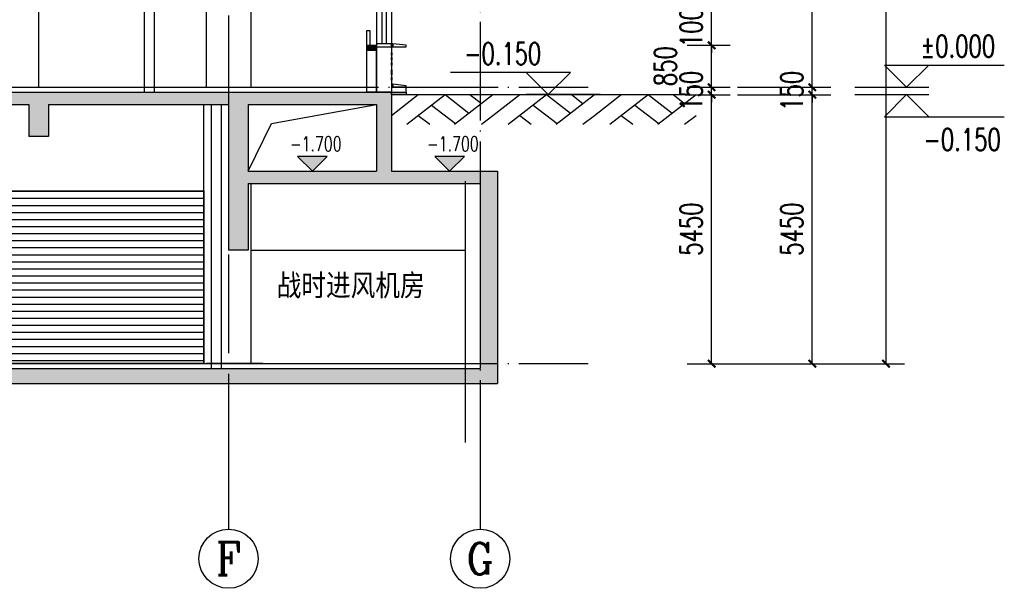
# Model space of a CAD drawing. Header units: millimetres. Extents: x 500457 to 783861, y -293374 to -162131.
# Tile 67 of 116: x 733545 to 753498, y -240502 to -228982. Entities that reach past the tile are written whole.
import ezdxf
from ezdxf.enums import TextEntityAlignment as Align

# ---------------------------------------------------------------- set-up
doc = ezdxf.new("R2010")
doc.units = ezdxf.units.MM
doc.header["$LTSCALE"] = 1000
doc.linetypes.add('DOTE', pattern=[2.42, 2, -0.2, 0.02, -0.2])
for name, color, linetype in [('A-AXIS', 1, 'DOTE'), ('A-DOOR-FIRE', 4, 'Continuous'), ('A-ELEV-WIN3', 251, 'Continuous'), ('A-PLAN-GROUND', 2, 'Continuous'), ('A-SECT-SURF', 6, 'Continuous'), ('A-看线', 115, 'Continuous'), ('AXIS', 3, 'Continuous'), ('AXIS_TEXT', 7, 'Continuous'), ('DIM_ELEV', 3, 'Continuous'), ('DOTE', 1, 'DOTE'), ('EVTR', 2, 'Continuous'), ('LY_MC_section A_A$0$A31----(18)', 140, 'Continuous'), ('PUB_DIM', 3, 'Continuous'), ('PUB_HATCH', 8, 'Continuous'), ('PUB_TEXT', 7, 'Continuous'), ('WALL', 255, 'Continuous'), ('板洞', 6, 'Continuous')]:
    doc.layers.add(name, color=color, linetype=linetype)
doc.styles.add('_TCH_AXIS', font='COMPLEX', dxfattribs={"bigfont": 'GBCBIG'})
doc.styles.add('_TCH_DIM', font='SIMPLEX', dxfattribs={"bigfont": 'GBCBIG'})
doc.styles.add('_TCH_DIM_T3', font='SIMPLEX', dxfattribs={"width": 0.705882, "bigfont": 'GBCBIG'})
doc.styles.add('COMPLEX', font='COMPLEX')
doc.styles.add('TSSD_Norm', font='tssdeng.shx', dxfattribs={"bigfont": 'hztxt.shx'})
doc.dimstyles.new('_TCH_ARCH&&150', dxfattribs={"dimtxt": 446.25, "dimasz": 150, "dimexe": 375, "dimexo": 450, "dimgap": 189.375, "dimtad": 1, "dimdec": 0, "dimzin": 0, "dimdsep": 46, "dimtxsty": '_TCH_DIM_T3', "dimblk": 'ARCHTICK', "dimcen": 0.09, "dimclrt": 7, "dimazin": 2, "dimtfac": 1, "dimtdec": 0, "dimtix": 1, "dimtmove": 2, "dimatfit": 3, "dimfxl": 1, "dimtolj": 1, "dimtzin": 0, "dimarcsym": 0})

# ---------------------------------------------------------------- blocks, each defined once
blk = doc.blocks.new('A$C7aab0e27')
at = {"layer": 'LY_MC_section A_A$0$A31----(18)'}
for points in [[(-30, 0), (-30, -60), (-300, -60), (-300, -30)], [(-30, -60), (-30, 0), (0, 0), (0, -60)]]:
    blk.add_lwpolyline(points, close=True, dxfattribs=at)
blk = doc.blocks.new('A$C37e4a2ef')
at = {"layer": 'LY_MC_section A_A$0$A31----(18)'}
blk.add_lwpolyline([(0, 0), (300, 0), (300, -60), (0, -60)], close=True, dxfattribs=at)
at = {"layer": 'A-DOOR-FIRE'}
blk.add_blockref('A$C7aab0e27', (0, 0), dxfattribs=at)
blk = doc.blocks.new('$EWDLib$00001159')
for p, q in [((0, 0), (0, 1500)), ((84, 0), (84, 1500)), ((156, 0), (156, 1500)), ((240, 0), (240, 1500))]:
    blk.add_line(p, q)
blk = doc.blocks.new('A$Cefe507ca')
at = {"layer": 'PUB_HATCH'}
blk.add_hatch(color=256, dxfattribs=at).paths.add_polyline_path([(-200, -47550), (0, -47550), (0, -47650), (-200, -47650)])
at = {"layer": 'EVTR'}
blk.add_lwpolyline([(-200, -47548), (-200, -47250), (-140, -47250), (-140, -47550)], dxfattribs=at)
at = {"layer": 'LY_MC_section A_A$0$A31----(18)'}
for points in [[(0, -47580), (300, -47580), (300, -48500), (0, -48500)], [(300, -47700), (310, -47700), (310, -47750), (300, -47750)], [(300, -47800), (310, -47800), (310, -47850), (300, -47850)], [(300, -47900), (310, -47900), (310, -47950), (300, -47950)], [(300, -48050), (310, -48050), (310, -48150), (300, -48150)], [(300, -48200), (310, -48200), (310, -48255), (300, -48255)], [(600, -48400), (300, -48400), (300, -48500), (600, -48500)]]:
    blk.add_lwpolyline(points, close=True, dxfattribs=at)
at = {"layer": 'WALL'}
for points in [[(-200, -47550), (0, -47550), (0, -47650), (-200, -47650)], [(-200, -47650), (0, -47650), (0, -48500), (-200, -48500)]]:
    blk.add_lwpolyline(points, close=True, dxfattribs=at)
at = {"layer": '板洞'}
blk.add_line((-200, -47250), (-200, -47250), dxfattribs=at)
at = {"layer": 'A-DOOR-FIRE', "xscale": -1, "rotation": 359.9999999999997}
for name, p in [('A$C37e4a2ef', (300, -47520)), ('A$C7aab0e27', (300, -48340))]:
    blk.add_blockref(name, p, dxfattribs=at)
at = {"layer": 'LY_MC_section A_A$0$A31----(18)', "xscale": 1.250000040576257, "yscale": -0.6266666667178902, "rotation": 359.9999999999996}
blk.add_blockref('$EWDLib$00001159', (0, -46580), dxfattribs=at)
blk = doc.blocks.new('_ArchTick')
at = {"color": 0, "linetype": 'ByBlock', "const_width": 0.3}
blk.add_lwpolyline([(-0.5, -0.5), (0.5, 0.5)], dxfattribs=at)
blk = doc.blocks.new('*D152')
at = {"layer": 'Defpoints', "color": 0, "transparency": 16777216}
for p in [(746619, -230501), (747567, -230501), (746619, -235951)]:
    blk.add_point(p, dxfattribs=at)
at = {"layer": 'PUB_DIM', "color": 0, "lineweight": -2, "transparency": 16777216}
for p, q in [((747069, -230501), (747942, -230501)), ((747567, -235951), (747567, -230501)), ((747069, -235951), (747942, -235951))]:
    blk.add_line(p, q, dxfattribs=at)
at = {"layer": 'PUB_DIM', "color": 0, "lineweight": -2, "transparency": 16777216, "xscale": 150, "yscale": 150, "zscale": 150}
for p, rotation in [((747567, -230501), 90), ((747567, -235951), 270)]:
    blk.add_blockref('_ArchTick', p, dxfattribs=dict(at, rotation=rotation))
at = {"layer": 'PUB_DIM', "color": 7, "transparency": 16777216, "insert": (747154, -233226), "char_height": 446.2, "attachment_point": 5, "rotation": 90, "style": '_TCH_DIM_T3'}
blk.add_mtext('\\A1;5450', dxfattribs=at)
blk = doc.blocks.new('*D153')
at = {"layer": 'Defpoints', "color": 0, "transparency": 16777216}
for p in [(746619, -230351), (747567, -230351), (746619, -230501)]:
    blk.add_point(p, dxfattribs=at)
at = {"layer": 'PUB_DIM', "color": 0, "lineweight": -2, "transparency": 16777216}
for p, q in [((747567, -230351), (747567, -230201)), ((747069, -230351), (747942, -230351)), ((747567, -230501), (747567, -230351)), ((747069, -230501), (747942, -230501)), ((747567, -230501), (747567, -230651))]:
    blk.add_line(p, q, dxfattribs=at)
at = {"layer": 'PUB_DIM', "color": 0, "lineweight": -2, "transparency": 16777216, "xscale": 150, "yscale": 150, "zscale": 150}
for p, rotation in [((747567, -230351), 270), ((747567, -230501), 90)]:
    blk.add_blockref('_ArchTick', p, dxfattribs=dict(at, rotation=rotation))
at = {"layer": 'PUB_DIM', "color": 7, "transparency": 16777216, "insert": (747154, -230426), "char_height": 446.2, "attachment_point": 5, "rotation": 90, "style": '_TCH_DIM_T3'}
blk.add_mtext('\\A1;150', dxfattribs=at)
blk = doc.blocks.new('*D154')
at = {"layer": 'Defpoints', "color": 0, "transparency": 16777216}
for p in [(746619, -229501), (747567, -229501), (746619, -230351)]:
    blk.add_point(p, dxfattribs=at)
at = {"layer": 'PUB_DIM', "color": 0, "lineweight": -2, "transparency": 16777216}
for p, q in [((747069, -229501), (747942, -229501)), ((747567, -230351), (747567, -229501)), ((747069, -230351), (747942, -230351))]:
    blk.add_line(p, q, dxfattribs=at)
at = {"layer": 'PUB_DIM', "color": 0, "lineweight": -2, "transparency": 16777216, "xscale": 150, "yscale": 150, "zscale": 150}
for p, rotation in [((747567, -229501), 90), ((747567, -230351), 270)]:
    blk.add_blockref('_ArchTick', p, dxfattribs=dict(at, rotation=rotation))
at = {"layer": 'PUB_DIM', "color": 7, "transparency": 16777216, "insert": (746629, -229926), "char_height": 446.2, "attachment_point": 5, "rotation": 90, "style": '_TCH_DIM_T3'}
blk.add_mtext('\\A1;850', dxfattribs=at)
blk = doc.blocks.new('*D155')
at = {"layer": 'Defpoints', "color": 0, "transparency": 16777216}
for p in [(746619, -228501), (747567, -228501), (746619, -229501)]:
    blk.add_point(p, dxfattribs=at)
at = {"layer": 'PUB_DIM', "color": 0, "lineweight": -2, "transparency": 16777216}
for p, q in [((747567, -228501), (747567, -228351)), ((747069, -228501), (747942, -228501)), ((747567, -229501), (747567, -228501)), ((747069, -229501), (747942, -229501)), ((747567, -229501), (747567, -229651))]:
    blk.add_line(p, q, dxfattribs=at)
at = {"layer": 'PUB_DIM', "color": 0, "lineweight": -2, "transparency": 16777216, "xscale": 150, "yscale": 150, "zscale": 150}
for p, rotation in [((747567, -228501), 270), ((747567, -229501), 90)]:
    blk.add_blockref('_ArchTick', p, dxfattribs=dict(at, rotation=rotation))
at = {"layer": 'PUB_DIM', "color": 7, "transparency": 16777216, "insert": (747154, -229001), "char_height": 446.2, "attachment_point": 5, "rotation": 90, "style": '_TCH_DIM_T3'}
blk.add_mtext('\\A1;1000', dxfattribs=at)
blk = doc.blocks.new('*D229')
at = {"layer": 'Defpoints', "color": 0, "transparency": 16777216}
for p in [(746806, -182051), (751101, -182051), (746806, -235951)]:
    blk.add_point(p, dxfattribs=at)
at = {"layer": 'PUB_DIM', "color": 0, "lineweight": -2, "transparency": 16777216}
for p, q in [((747256, -182051), (751476, -182051)), ((751101, -235951), (751101, -182051)), ((747256, -235951), (751476, -235951))]:
    blk.add_line(p, q, dxfattribs=at)
at = {"layer": 'PUB_DIM', "color": 0, "lineweight": -2, "transparency": 16777216, "xscale": 150, "yscale": 150, "zscale": 150}
for p, rotation in [((751101, -182051), 90), ((751101, -235951), 270)]:
    blk.add_blockref('_ArchTick', p, dxfattribs=dict(at, rotation=rotation))
at = {"layer": 'PUB_DIM', "color": 7, "transparency": 16777216, "insert": (750688, -209001), "char_height": 446.2, "attachment_point": 5, "rotation": 90, "style": '_TCH_DIM_T3'}
blk.add_mtext('\\A1;53900', dxfattribs=at)
blk = doc.blocks.new('*D230')
at = {"layer": 'Defpoints', "color": 0, "transparency": 16777216}
for p in [(747643, -230501), (749607, -230501), (747643, -235951)]:
    blk.add_point(p, dxfattribs=at)
at = {"layer": 'PUB_DIM', "color": 0, "lineweight": -2, "transparency": 16777216}
for p, q in [((748093, -230501), (749982, -230501)), ((749607, -235951), (749607, -230501)), ((748093, -235951), (749982, -235951))]:
    blk.add_line(p, q, dxfattribs=at)
at = {"layer": 'PUB_DIM', "color": 0, "lineweight": -2, "transparency": 16777216, "xscale": 150, "yscale": 150, "zscale": 150}
for p, rotation in [((749607, -230501), 90), ((749607, -235951), 270)]:
    blk.add_blockref('_ArchTick', p, dxfattribs=dict(at, rotation=rotation))
at = {"layer": 'PUB_DIM', "color": 7, "transparency": 16777216, "insert": (749194, -233226), "char_height": 446.2, "attachment_point": 5, "rotation": 90, "style": '_TCH_DIM_T3'}
blk.add_mtext('\\A1;5450', dxfattribs=at)
blk = doc.blocks.new('*D231')
at = {"layer": 'Defpoints', "color": 0, "transparency": 16777216}
for p in [(747643, -230351), (749607, -230351), (747643, -230501)]:
    blk.add_point(p, dxfattribs=at)
at = {"layer": 'PUB_DIM', "color": 0, "lineweight": -2, "transparency": 16777216}
for p, q in [((749607, -230351), (749607, -230201)), ((748093, -230351), (749982, -230351)), ((749607, -230501), (749607, -230351)), ((748093, -230501), (749982, -230501)), ((749607, -230501), (749607, -230651))]:
    blk.add_line(p, q, dxfattribs=at)
at = {"layer": 'PUB_DIM', "color": 0, "lineweight": -2, "transparency": 16777216, "xscale": 150, "yscale": 150, "zscale": 150}
for p, rotation in [((749607, -230351), 270), ((749607, -230501), 90)]:
    blk.add_blockref('_ArchTick', p, dxfattribs=dict(at, rotation=rotation))
at = {"layer": 'PUB_DIM', "color": 7, "transparency": 16777216, "insert": (749194, -230426), "char_height": 446.2, "attachment_point": 5, "rotation": 90, "style": '_TCH_DIM_T3'}
blk.add_mtext('\\A1;150', dxfattribs=at)
blk = doc.blocks.new('*D232')
at = {"layer": 'Defpoints', "color": 0, "transparency": 16777216}
for p in [(747643, -225251), (749607, -225251), (747643, -230351)]:
    blk.add_point(p, dxfattribs=at)
at = {"layer": 'PUB_DIM', "color": 0, "lineweight": -2, "transparency": 16777216}
for p, q in [((748093, -225251), (749982, -225251)), ((749607, -230351), (749607, -225251)), ((748093, -230351), (749982, -230351))]:
    blk.add_line(p, q, dxfattribs=at)
at = {"layer": 'PUB_DIM', "color": 0, "lineweight": -2, "transparency": 16777216, "xscale": 150, "yscale": 150, "zscale": 150}
for p, rotation in [((749607, -225251), 90), ((749607, -230351), 270)]:
    blk.add_blockref('_ArchTick', p, dxfattribs=dict(at, rotation=rotation))
at = {"layer": 'PUB_DIM', "color": 7, "transparency": 16777216, "insert": (749194, -227801), "char_height": 446.2, "attachment_point": 5, "rotation": 90, "style": '_TCH_DIM_T3'}
blk.add_mtext('\\A1;5100', dxfattribs=at)
blk = doc.blocks.new('_AXISO')
blk.add_circle((0, 0), 0.5)
at = {"layer": 'AXIS_TEXT', "style": 'COMPLEX', "width": 1.041667}
blk.add_attdef('A', text='', height=0.56, dxfattribs=at).set_placement((-0.25, -0.28), (0.25, -0.28), align=Align.FIT)
blk = doc.blocks.new('$LinePat$素土夯实')
at = {"color": 0}
for p, q in [((0, -210), (210, 0)), ((120, -300), (420, 0)), ((420, 0), (607.5, -187.5)), ((495, -300), (795, 0)), ((615, 0), (705, -90)), ((315, -105), (502.5, -292.5)), ((210, -210), (300, -300)), ((705, -300), (795, -210))]:
    blk.add_line(p, q, dxfattribs=at)

msp = doc.modelspace()

# ---------------------------------------------------------------- hatches: boundary and pattern name
at = {"layer": 'A-ELEV-WIN3'}
h = msp.add_hatch(dxfattribs=at)
h.set_pattern_fill('LINE', color=256, scale=150, angle=180)
h.set_pattern_definition([(180, (-6649.77, 0), (-2e-14, -142.875), [])])
h.paths.add_polyline_path([(729827.1, -232450.7), (737277.1, -232450.7), (737277.1, -235950.7), (729827.1, -235950.7)])
at = {"layer": 'DIM_ELEV'}
for points in [[(739477.1, -232050.7), (739777.1, -231750.7), (739177.1, -231750.7)], [(742256.2, -232050.7), (742556.2, -231750.7), (741956.2, -231750.7)]]:
    msp.add_hatch(color=256, dxfattribs=at).paths.add_polyline_path(points)
at = {"layer": 'PUB_HATCH'}
for points in [[(729377.1, -230617.4), (729627.1, -230700.7), (733727.1, -230700.7), (733927.1, -230617.4), (733927.1, -230450.7), (729377.1, -230450.7)], [(733927.1, -230617.4), (734127.1, -230700.7), (736277.1, -230700.7), (736277.1, -230450.7), (733927.1, -230450.7)], [(736277.1, -230450.7), (736277.1, -230700.7), (737627.1, -230700.7), (737627.1, -230450.7)], [(737627.1, -230450.7), (737627.1, -230700.7), (737777.1, -230700.7), (738043.8, -230617.4), (738177.1, -230450.7)], [(738043.8, -230617.4), (738177.1, -230700.7), (740777.1, -230700.7), (741077.1, -230450.7), (738177.1, -230450.7)], [(741077.1, -230450.7), (740777.1, -230700.7), (740777.1, -232050.7), (740977.1, -232134.1), (741077.1, -232050.7)], [(733927.1, -230617.4), (733727.1, -230700.7), (733727.1, -231350.7), (734127.1, -231350.7), (734127.1, -230700.7)], [(738043.8, -230617.4), (737777.1, -230700.7), (737777.1, -232050.7), (738043.8, -232134.1), (738177.1, -232050.7), (738177.1, -230700.7)], [(738043.8, -232134.1), (737777.1, -232050.7), (737777.1, -233650.7), (738177.1, -233650.7), (738177.1, -232300.7)], [(738043.8, -232134.1), (738177.1, -232300.7), (741077.1, -232300.7), (740977.1, -232134.1), (740777.1, -232050.7), (738177.1, -232050.7)], [(740977.1, -232134.1), (741077.1, -232300.7), (742877.1, -232300.7), (743227.1, -232050.7), (741077.1, -232050.7)], [(743227.1, -232050.7), (742877.1, -232300.7), (742877.1, -236050.7), (743227.1, -236350.7)], [(717743.8, -236150.7), (717827.1, -236350.7), (737627.1, -236350.7), (737627.1, -236050.7), (717827.1, -236050.7)], [(737627.1, -236050.7), (737627.1, -236350.7), (743227.1, -236350.7), (742877.1, -236050.7)]]:
    msp.add_hatch(color=256, dxfattribs=at).paths.add_polyline_path(points)

# ---------------------------------------------------------------- linework, layer by layer
at = {"layer": 'A-AXIS'}
for p, q in [((685577.8, -230350.7), (745065.3, -230350.7)), ((685577.8, -235950.7), (745065.3, -235950.7))]:
    msp.add_line(p, q, dxfattribs=at)
at = {"layer": 'A-DOOR-FIRE'}
msp.add_lwpolyline([(729827.1, -232450.7), (737277.1, -232450.7), (737277.1, -235950.7), (729827.1, -235950.7)], close=True, dxfattribs=at)
at = {"layer": 'A-PLAN-GROUND'}
msp.add_lwpolyline([(741077.1, -230500.7), (746951.8, -230500.7)], dxfattribs=at)
at = {"layer": 'A-SECT-SURF'}
for p, q in [((713177.1, -230350.7), (740577.1, -230350.7)), ((693902.1, -235950.7), (743227.1, -235950.7))]:
    msp.add_line(p, q, dxfattribs=at)
at = {"layer": 'A-看线'}
for p, q in [((737327.1, -230350.7), (737327.1, -225480.7)), ((738227.1, -225480.7), (738227.1, -230350.7)), ((737277.1, -235950.7), (737277.1, -230700.7)), ((737277.1, -235950.7), (737277.1, -230700.7)), ((729827.1, -232450.7), (737277.1, -232450.7)), ((738227.1, -232300.7), (738227.1, -235950.7)), ((738227.1, -233650.7), (742569.2, -233650.7)), ((738468.7, -235950.7), (737327.1, -235950.7)), ((738468.7, -235950.7), (737327.1, -235950.7))]:
    msp.add_line(p, q, dxfattribs=at)
for points in [[(733927.1, -225480.7), (733927.1, -230350.7)], [(742569.2, -232250.7), (742569.2, -237550.7)]]:
    msp.add_lwpolyline(points, dxfattribs=at)
at = {"layer": 'AXIS'}
for p, q in [((737777.1, -237083.6), (737777.1, -239302.1)), ((742877.1, -237083.6), (742877.1, -239302.1))]:
    msp.add_line(p, q, dxfattribs=at)
at = {"layer": 'DIM_ELEV'}
for p, q in [((744706.3, -230050.7), (742276.3, -230050.7)), ((744256.3, -230500.7), (743806.3, -230050.7)), ((744256.3, -230500.7), (744706.3, -230050.7)), ((751517.8, -230350.7), (751067.8, -229900.7)), ((751067.8, -229900.7), (753497.8, -229900.7)), ((751517.8, -230350.7), (751967.8, -229900.7)), ((750467.8, -230350.7), (751967.8, -230350.7)), ((745306.3, -230500.7), (743806.3, -230500.7)), ((750467.8, -230500.7), (751967.8, -230500.7)), ((751517.8, -230500.7), (751067.8, -230950.7)), ((751517.8, -230500.7), (751967.8, -230950.7)), ((751067.8, -230950.7), (753497.8, -230950.7)), ((739477.1, -232050.7), (739177.1, -231750.7)), ((739777.1, -231750.7), (739177.1, -231750.7)), ((739477.1, -232050.7), (739777.1, -231750.7)), ((742256.2, -232050.7), (741956.2, -231750.7)), ((742556.2, -231750.7), (741956.2, -231750.7)), ((742256.2, -232050.7), (742556.2, -231750.7))]:
    msp.add_line(p, q, dxfattribs=at)
at = {"layer": 'DOTE'}
for p, q in [((737777.1, -180499.6), (737777.1, -239302.1)), ((742877.1, -202407.3), (742877.1, -239302.1))]:
    msp.add_line(p, q, dxfattribs=at)
at = {"layer": 'LY_MC_section A_A$0$A31----(18)'}
msp.add_lwpolyline([(741077.1, -230450.7), (741377.1, -230450.7), (741377.1, -230500.7), (741077.1, -230500.7)], close=True, dxfattribs=at)
at = {"layer": 'WALL'}
for p, q in [((736077.1, -230450.7), (736077.1, -225480.7)), ((736277.1, -230450.7), (736277.1, -225480.7)), ((729377.1, -230450.7), (733927.1, -230450.7)), ((733927.1, -230450.7), (736277.1, -230450.7)), ((736277.1, -230450.7), (737627.1, -230450.7)), ((737627.1, -230450.7), (738177.1, -230450.7)), ((738177.1, -230450.7), (741077.1, -230450.7)), ((741077.1, -230450.7), (741077.1, -232050.7)), ((729627.1, -230700.7), (733727.1, -230700.7)), ((733727.1, -230700.7), (733727.1, -231350.7)), ((734127.1, -230700.7), (734127.1, -231350.7)), ((734127.1, -230700.7), (736277.1, -230700.7)), ((736277.1, -230700.7), (737627.1, -230700.7)), ((737427.1, -230700.7), (737427.1, -236050.7)), ((737627.1, -230700.7), (737627.1, -236050.7)), ((737627.1, -230700.7), (737777.1, -230700.7)), ((737777.1, -230700.7), (737777.1, -232050.7)), ((738177.1, -230700.7), (738177.1, -232050.7)), ((738177.1, -230700.7), (740777.1, -230700.7)), ((740777.1, -230700.7), (740777.1, -232050.7)), ((734127.1, -231350.7), (733727.1, -231350.7)), ((737777.1, -232050.7), (737777.1, -233650.7)), ((738177.1, -232050.7), (740777.1, -232050.7)), ((741077.1, -232050.7), (743227.1, -232050.7)), ((743227.1, -232050.7), (743227.1, -236350.7)), ((738177.1, -232300.7), (741077.1, -232300.7)), ((738177.1, -232300.7), (738177.1, -233650.7)), ((741077.1, -232300.7), (742877.1, -232300.7)), ((742877.1, -232300.7), (742877.1, -236050.7)), ((738177.1, -233650.7), (737777.1, -233650.7)), ((717827.1, -236050.7), (737627.1, -236050.7)), ((737627.1, -236050.7), (742877.1, -236050.7)), ((717827.1, -236350.7), (737627.1, -236350.7)), ((737627.1, -236350.7), (743227.1, -236350.7))]:
    msp.add_line(p, q, dxfattribs=at)
at = {"layer": 'WALL', "color": 0}
msp.add_lwpolyline([(738177.1, -232050.7), (738645.5, -231088), (740777.1, -230700.7)], dxfattribs=at)

# ---------------------------------------------------------------- block references
at = {"layer": 'A-DOOR-FIRE'}
msp.add_blockref('A$Cefe507ca', (740777.1, -181950.7), dxfattribs=at)
at = {"layer": 'AXIS'}
ref = msp.add_blockref('_AXISO', (737777.1, -239902.1), dxfattribs=dict(at, xscale=1200, yscale=1200, zscale=1200))
ref.add_attrib('A', 'F', dxfattribs={"layer": 'AXIS_TEXT', "height": 668.2, "style": '_TCH_AXIS'}).set_placement((737522.6, -240236.2), (738031.7, -240236.2), align=Align.FIT)
ref = msp.add_blockref('_AXISO', (742877.1, -239902.1), dxfattribs=dict(at, xscale=1200, yscale=1200, zscale=1200))
ref.add_attrib('A', 'G', dxfattribs={"layer": 'AXIS_TEXT', "height": 637.8, "style": '_TCH_AXIS'}).set_placement((742603.8, -240221), (743150.5, -240221), align=Align.FIT)
at = {"layer": 'WALL', "xscale": 2.58845025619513, "yscale": 2, "zscale": 2, "rotation": 0.0003990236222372}
for p in [(741077.1, -230500.8), (743134.9, -230500.8), (745192.8, -230500.8)]:
    msp.add_blockref('$LinePat$素土夯实', p, dxfattribs=at)

# ---------------------------------------------------------------- texts
at = {"layer": 'PUB_TEXT', "style": '_TCH_DIM', "width": 0.705882}
for s, height, p in [('%%P0.000', 446.25, (751802.8, -229743.2)), ('-0.150', 446.25, (742549.3, -229893.2)), ('-0.150', 446.25, (751862.8, -231633.2)), ('-1.700', 297.5, (739023.1, -231645.7)), ('-1.700', 297.5, (741802.2, -231645.7))]:
    msp.add_text(s, height=height, dxfattribs=at).set_placement(p)
at = {"layer": 'PUB_TEXT', "style": 'TSSD_Norm'}
msp.add_text('战时进风机房', height=500, dxfattribs=at).set_placement((738751.6, -234629.5))

# ---------------------------------------------------------------- dimensions: what is measured, and where the dimension line sits
at = {"layer": 'PUB_DIM'}
for p1, p2, distance, picture, middle in [((746805.9, -235950.7), (746805.9, -182050.7), -4295.1, '*D229', (750688.5, -209000.7)), ((747643.2, -230350.7), (747643.2, -225250.7), -1963.5, '*D232', (749194.2, -227800.7)), ((746618.7, -229500.7), (746618.7, -228500.7), -947.8, '*D155', (747154, -229000.7)), ((746618.7, -230500.7), (746618.7, -230350.7), -947.8, '*D153', (747154, -230425.7)), ((747643.2, -230500.7), (747643.2, -230350.7), -1963.5, '*D231', (749194.2, -230425.7)), ((746618.7, -235950.7), (746618.7, -230500.7), -947.8, '*D152', (747154, -233225.7)), ((747643.2, -235950.7), (747643.2, -230500.7), -1963.5, '*D230', (749194.2, -233225.7))]:
    dim = msp.add_aligned_dim(p1=p1, p2=p2, distance=distance, dimstyle='_TCH_ARCH&&150', dxfattribs=at)
    dim.commit()
    dim.dimension.update_dxf_attribs({"geometry": picture, "text_midpoint": middle})
dim = msp.add_linear_dim(base=(747566.5, -229500.7), p1=(746618.7, -230350.7), p2=(746618.7, -229500.7), angle=90, dimstyle='_TCH_ARCH&&150', dxfattribs=at)
dim.commit()
dim.dimension.update_dxf_attribs({"geometry": '*D154', "text_midpoint": (746629, -229925.7), "dimtype": 129})

doc.saveas('drawing.dxf')
